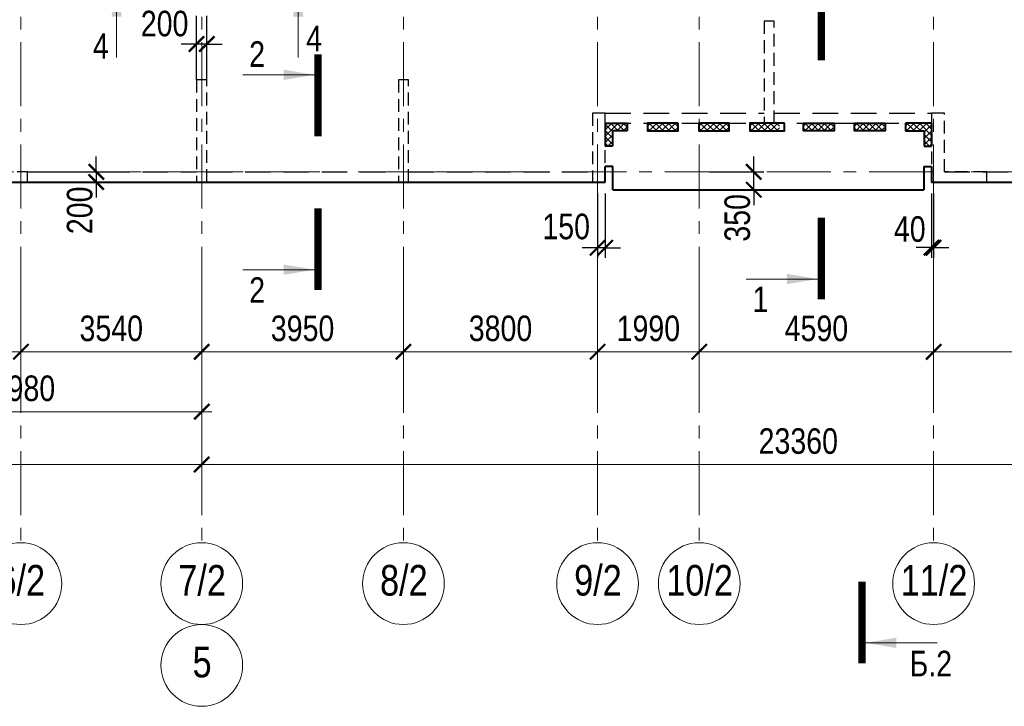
# Model space of a CAD drawing. Header units: inches. Extents: x -8638239 to -8523853, y 3840912 to 4564380.
# Tile 75 of 106: x -8584045 to -8564768, y 4349311 to 4362745. Entities that reach past the tile are written whole.
import ezdxf
from ezdxf.enums import TextEntityAlignment as Align

# ---------------------------------------------------------------- set-up
doc = ezdxf.new("R2010")
doc.units = ezdxf.units.IN
doc.header["$LTSCALE"] = 1000
doc.header["$MEASUREMENT"] = 0
doc.linetypes.add('CENTER', pattern=[2, 1.25, -0.25, 0.25, -0.25])
doc.linetypes.add('HIDDEN', pattern=[0.375, 0.25, -0.125])
for name, color, linetype, lineweight in [('СК-040-С(тены)', 12, 'HIDDEN', 25), ('СК-043-С-ПИЛОНЫ', 5, 'HIDDEN', 25), ('СК-050-П(литы перекрытия)', 3, 'Continuous', 40), ('СК-051-1-П-ОТВЕРСТИЯ ОВ ДУ', 5, 'Continuous', 40), ('СК-052-П-БАЛКИ', 1, 'HIDDEN', 30), ('СК-100-О(си)', 7, 'CENTER', 15), ('СК-100-О(си)_имя', 7, 'CENTER', 15), ('СК-110-О-РАЗМЕРЫ', 7, 'Continuous', 15), ('СК-300-Р(азмеры)', 7, 'Continuous', 20), ('СК-400-Т(екст)', 7, 'Continuous', 20), ('СК-500-С(ечения)', 5, 'Continuous', 40), ('СК-600-Ш(триховка)', 250, 'Continuous', 13)]:
    doc.layers.add(name, color=color, linetype=linetype, lineweight=lineweight)
doc.styles.add('ARIAL_annotative', font='arial.ttf', dxfattribs={"width": 0.8, "height": 2.5})
doc.styles.add('RUSS', font='arial.ttf', dxfattribs={"width": 0.8})
doc.dimstyles.new('100-200', dxfattribs={"dimscale": 0, "dimtxt": 500, "dimasz": 300, "dimexe": 200, "dimexo": 200, "dimgap": 200, "dimtad": 1, "dimdec": 0, "dimzin": 0, "dimdsep": 46, "dimtxsty": 'RUSS', "dimblk": 'ARCHTICK', "dimcen": 0.096, "dimdle": 200, "dimclrd": 7, "dimclre": 7, "dimclrt": 256, "dimadec": 0, "dimazin": 0, "dimtfac": 1, "dimtdec": 0, "dimtmove": 2, "dimatfit": 3, "dimldrblk": 'OBLIQUE', "dimfxl": 1, "dimtolj": 1, "dimtzin": 0, "dimarcsym": 0})

# ---------------------------------------------------------------- blocks, each defined once
blk = doc.blocks.new('Сечение')
at = {"layer": 'СК-500-С(ечения)', "linetype": 'Continuous', "lineweight": 15, "ltscale": 100}
blk.add_line((-200, -35), (-200, -735), dxfattribs=at)
at = {"layer": 'СК-500-С(ечения)', "linetype": 'Continuous', "ltscale": 100, "const_width": 70}
blk.add_lwpolyline([(-400, 0), (400, 0)], dxfattribs=at)
at = {"layer": 'СК-500-С(ечения)', "linetype": 'Continuous', "ltscale": 100}
blk.add_solid([(-200, -35), (-250.3, -335.5), (-149.7, -335.5)], dxfattribs=at)
blk = doc.blocks.new('*U22')
at = {"layer": 'СК-400-Т(екст)', "ltscale": 100, "yscale": 0.01, "zscale": 0.01, "rotation": 89.99999999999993}
for p, xscale in [((0, -4), -0.01), ((0, -19.063), 0.01)]:
    blk.add_blockref('Сечение', p, dxfattribs=dict(at, xscale=xscale))
at = {"layer": 'СК-500-С(ечения)', "color": 0, "ltscale": 100, "style": 'ARIAL_annotative', "width": 0.8}
blk.add_attdef('НОМЕР_СЕЧЕНИЯ_1_1(НОМЕР_ЛИСТА)', text='', height=2.5, rotation=180, dxfattribs=at).set_placement((6.74, -1.226), align=Align.RIGHT)
blk.add_attdef('НОМЕР_СЕЧЕНИЯ_2_1(НОМЕР_ЛИСТА)', text='', height=2.5, rotation=180, dxfattribs=at).set_placement((6.74, -21.096), align=Align.BOTTOM_LEFT)
blk = doc.blocks.new('*U23')
at = {"layer": 'СК-400-Т(екст)', "ltscale": 100, "yscale": 0.01, "zscale": 0.01, "rotation": 89.99999999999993}
for p, xscale in [((0, -4), -0.01), ((0, -27.388), 0.01)]:
    blk.add_blockref('Сечение', p, dxfattribs=dict(at, xscale=xscale))
at = {"layer": 'СК-500-С(ечения)', "color": 0, "ltscale": 100, "style": 'ARIAL_annotative', "width": 0.8}
blk.add_attdef('НОМЕР_СЕЧЕНИЯ_1_1(НОМЕР_ЛИСТА)', text='', height=2.5, rotation=180, dxfattribs=at).set_placement((6.74, -1.226), align=Align.RIGHT)
blk.add_attdef('НОМЕР_СЕЧЕНИЯ_2_1(НОМЕР_ЛИСТА)', text='', height=2.5, rotation=180, dxfattribs=at).set_placement((6.74, -29.421), align=Align.BOTTOM_LEFT)
blk = doc.blocks.new('A$Cc2edbf5f_8эт')
at = {"layer": 'СК-040-С(тены)'}
for points in [[(37540, -200), (37540, 0), (36710, 0), (36710, 1150), (36460, 1150), (36460, -200), (37540, -200)], [(18360, 0), (17560, 0), (17560, -200), (18760, -200), (18760, 0)]]:
    blk.add_lwpolyline(points, dxfattribs=at)
at = {"layer": 'СК-043-С-ПИЛОНЫ'}
for points in [[(33180, 2950), (33180, 952), (33380, 952), (33380, 2950), (33180, 2950)], [(22070, 1800), (22070, -200), (22270, -200), (22270, 1800), (22070, 1800)], [(26020, 1800), (26020, -200), (26220, -200), (26220, 1800), (26020, 1800)], [(29820, 1150), (29820, -200), (30070, -200), (30070, 1150), (29820, 1150)]]:
    blk.add_lwpolyline(points, dxfattribs=at)
at = {"layer": 'СК-043-С-ПИЛОНЫ', "color": 1}
blk.add_lwpolyline([(18760, 0), (18560, 0)], dxfattribs=at)
blk = doc.blocks.new('*U197')
at = {"layer": 'СК-400-Т(екст)', "ltscale": 100, "yscale": 0.01, "zscale": 0.01}
for p, xscale, rotation in [((0, -4), 0.01, 270.0000000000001), ((0, -17.777), -0.01, 270)]:
    blk.add_blockref('Сечение', p, dxfattribs=dict(at, xscale=xscale, rotation=rotation))
at = {"layer": 'СК-500-С(ечения)', "color": 0, "ltscale": 100, "style": 'ARIAL_annotative', "width": 0.8}
blk.add_attdef('НОМЕР_СЕЧЕНИЯ_1_1(НОМЕР_ЛИСТА)', text='', height=2.5, rotation=270, dxfattribs=at).set_placement((-6.74, -1.226), align=Align.RIGHT)
blk.add_attdef('НОМЕР_СЕЧЕНИЯ_2_1(НОМЕР_ЛИСТА)', text='', height=2.5, rotation=270, dxfattribs=at).set_placement((-7.48, -20.551), align=Align.BOTTOM_LEFT)
blk = doc.blocks.new('_ArchTick')
at = {"color": 0, "linetype": 'ByBlock', "const_width": 0.15}
blk.add_lwpolyline([(-0.5, -0.5), (0.5, 0.5)], dxfattribs=at)
blk = doc.blocks.new('*D326')
at = {"layer": 'Defpoints', "color": 0, "transparency": 16777216}
for p in [(-28730, -2470), (-25290, -2470), (-25290, -3521)]:
    blk.add_point(p, dxfattribs=at)
at = {"layer": 'СК-110-О-РАЗМЕРЫ', "color": 7, "lineweight": -2, "transparency": 16777216}
for p, q in [((-28730, -2670), (-28730, -3721)), ((-25290, -2670), (-25290, -3721)), ((-28930, -3521), (-25090, -3521))]:
    blk.add_line(p, q, dxfattribs=at)
at = {"layer": 'СК-110-О-РАЗМЕРЫ', "color": 7, "lineweight": -2, "transparency": 16777216, "xscale": 300, "yscale": 300, "zscale": 300, "rotation": 180}
blk.add_blockref('_ArchTick', (-28730, -3521), dxfattribs=at)
at = {"layer": 'СК-110-О-РАЗМЕРЫ', "color": 7, "lineweight": -2, "transparency": 16777216, "xscale": 300, "yscale": 300, "zscale": 300}
blk.add_blockref('_ArchTick', (-25290, -3521), dxfattribs=at)
at = {"layer": 'СК-110-О-РАЗМЕРЫ', "transparency": 16777216, "insert": (-27010, -3065), "char_height": 500, "attachment_point": 5, "style": 'RUSS'}
blk.add_mtext('\\A1;3440', dxfattribs=at)
blk = doc.blocks.new('_Oblique')
at = {"color": 0, "linetype": 'ByBlock', "lineweight": -2}
blk.add_line((-0.5, -0.5), (0.5, 0.5), dxfattribs=at)
blk = doc.blocks.new('*D327')
at = {"layer": 'Defpoints', "color": 0, "transparency": 16777216}
for p in [(-25290, -2470), (-21750, -2470), (-25290, -3521)]:
    blk.add_point(p, dxfattribs=at)
at = {"layer": 'СК-110-О-РАЗМЕРЫ', "color": 7, "lineweight": -2, "transparency": 16777216}
for p, q in [((-25290, -2670), (-25290, -3721)), ((-21750, -2670), (-21750, -3721)), ((-21550, -3521), (-25490, -3521))]:
    blk.add_line(p, q, dxfattribs=at)
at = {"layer": 'СК-110-О-РАЗМЕРЫ', "color": 7, "lineweight": -2, "transparency": 16777216, "xscale": 300, "yscale": 300, "zscale": 300, "rotation": 180}
blk.add_blockref('_ArchTick', (-25290, -3521), dxfattribs=at)
at = {"layer": 'СК-110-О-РАЗМЕРЫ', "color": 7, "lineweight": -2, "transparency": 16777216, "xscale": 300, "yscale": 300, "zscale": 300}
blk.add_blockref('_ArchTick', (-21750, -3521), dxfattribs=at)
at = {"layer": 'СК-110-О-РАЗМЕРЫ', "transparency": 16777216, "insert": (-23520, -3065), "char_height": 500, "attachment_point": 5, "style": 'RUSS'}
blk.add_mtext('\\A1;3540', dxfattribs=at)
blk = doc.blocks.new('*D328')
at = {"layer": 'Defpoints', "color": 0, "transparency": 16777216}
for p in [(-28730, -2949), (-21750, -2949), (-21750, -4693)]:
    blk.add_point(p, dxfattribs=at)
at = {"layer": 'СК-300-Р(азмеры)', "color": 7, "lineweight": -2, "transparency": 16777216}
for p, q in [((-28730, -3149), (-28730, -4893)), ((-21750, -3149), (-21750, -4893)), ((-28930, -4693), (-21550, -4693))]:
    blk.add_line(p, q, dxfattribs=at)
at = {"layer": 'СК-300-Р(азмеры)', "color": 7, "lineweight": -2, "transparency": 16777216, "xscale": 300, "yscale": 300, "zscale": 300, "rotation": 180}
blk.add_blockref('_ArchTick', (-28730, -4693), dxfattribs=at)
at = {"layer": 'СК-300-Р(азмеры)', "color": 7, "lineweight": -2, "transparency": 16777216, "xscale": 300, "yscale": 300, "zscale": 300}
blk.add_blockref('_ArchTick', (-21750, -4693), dxfattribs=at)
at = {"layer": 'СК-300-Р(азмеры)', "transparency": 16777216, "insert": (-25240, -4238), "char_height": 500, "attachment_point": 5, "style": 'RUSS'}
blk.add_mtext('\\A1;6980', dxfattribs=at)
blk = doc.blocks.new('*D329')
at = {"layer": 'Defpoints', "color": 0, "transparency": 16777216}
for p in [(-21750, -2470), (-17800, -2470), (-17800, -3521)]:
    blk.add_point(p, dxfattribs=at)
at = {"layer": 'СК-110-О-РАЗМЕРЫ', "color": 7, "lineweight": -2, "transparency": 16777216}
for p, q in [((-21750, -2670), (-21750, -3721)), ((-17800, -2670), (-17800, -3721)), ((-21950, -3521), (-17600, -3521))]:
    blk.add_line(p, q, dxfattribs=at)
at = {"layer": 'СК-110-О-РАЗМЕРЫ', "color": 7, "lineweight": -2, "transparency": 16777216, "xscale": 300, "yscale": 300, "zscale": 300, "rotation": 180}
blk.add_blockref('_ArchTick', (-21750, -3521), dxfattribs=at)
at = {"layer": 'СК-110-О-РАЗМЕРЫ', "color": 7, "lineweight": -2, "transparency": 16777216, "xscale": 300, "yscale": 300, "zscale": 300}
blk.add_blockref('_ArchTick', (-17800, -3521), dxfattribs=at)
at = {"layer": 'СК-110-О-РАЗМЕРЫ', "transparency": 16777216, "insert": (-19775, -3065), "char_height": 500, "attachment_point": 5, "style": 'RUSS'}
blk.add_mtext('\\A1;3950', dxfattribs=at)
blk = doc.blocks.new('*D330')
at = {"layer": 'Defpoints', "color": 0, "transparency": 16777216}
for p in [(-17800, -2470), (-14000, -2470), (-17800, -3521)]:
    blk.add_point(p, dxfattribs=at)
at = {"layer": 'СК-110-О-РАЗМЕРЫ', "color": 7, "lineweight": -2, "transparency": 16777216}
for p, q in [((-17800, -2670), (-17800, -3721)), ((-14000, -2670), (-14000, -3721)), ((-13800, -3521), (-18000, -3521))]:
    blk.add_line(p, q, dxfattribs=at)
at = {"layer": 'СК-110-О-РАЗМЕРЫ', "color": 7, "lineweight": -2, "transparency": 16777216, "xscale": 300, "yscale": 300, "zscale": 300, "rotation": 180}
blk.add_blockref('_ArchTick', (-17800, -3521), dxfattribs=at)
at = {"layer": 'СК-110-О-РАЗМЕРЫ', "color": 7, "lineweight": -2, "transparency": 16777216, "xscale": 300, "yscale": 300, "zscale": 300}
blk.add_blockref('_ArchTick', (-14000, -3521), dxfattribs=at)
at = {"layer": 'СК-110-О-РАЗМЕРЫ', "transparency": 16777216, "insert": (-15900, -3065), "char_height": 500, "attachment_point": 5, "style": 'RUSS'}
blk.add_mtext('\\A1;3800', dxfattribs=at)
blk = doc.blocks.new('*D331')
at = {"layer": 'Defpoints', "color": 0, "transparency": 16777216}
for p in [(-14000, -2470), (-12010, -2470), (-12010, -3521)]:
    blk.add_point(p, dxfattribs=at)
at = {"layer": 'СК-110-О-РАЗМЕРЫ', "color": 7, "lineweight": -2, "transparency": 16777216}
for p, q in [((-14000, -2670), (-14000, -3721)), ((-12010, -2670), (-12010, -3721)), ((-14200, -3521), (-11810, -3521))]:
    blk.add_line(p, q, dxfattribs=at)
at = {"layer": 'СК-110-О-РАЗМЕРЫ', "color": 7, "lineweight": -2, "transparency": 16777216, "xscale": 300, "yscale": 300, "zscale": 300, "rotation": 180}
blk.add_blockref('_ArchTick', (-14000, -3521), dxfattribs=at)
at = {"layer": 'СК-110-О-РАЗМЕРЫ', "color": 7, "lineweight": -2, "transparency": 16777216, "xscale": 300, "yscale": 300, "zscale": 300}
blk.add_blockref('_ArchTick', (-12010, -3521), dxfattribs=at)
at = {"layer": 'СК-110-О-РАЗМЕРЫ', "transparency": 16777216, "insert": (-13005, -3065), "char_height": 500, "attachment_point": 5, "style": 'RUSS'}
blk.add_mtext('\\A1;1990', dxfattribs=at)
blk = doc.blocks.new('*D332')
at = {"layer": 'Defpoints', "color": 0, "transparency": 16777216}
for p in [(-12010, -2470), (-7420, -2470), (-12010, -3521)]:
    blk.add_point(p, dxfattribs=at)
at = {"layer": 'СК-110-О-РАЗМЕРЫ', "color": 7, "lineweight": -2, "transparency": 16777216}
for p, q in [((-12010, -2670), (-12010, -3721)), ((-7420, -2670), (-7420, -3721)), ((-7220, -3521), (-12210, -3521))]:
    blk.add_line(p, q, dxfattribs=at)
at = {"layer": 'СК-110-О-РАЗМЕРЫ', "color": 7, "lineweight": -2, "transparency": 16777216, "xscale": 300, "yscale": 300, "zscale": 300, "rotation": 180}
blk.add_blockref('_ArchTick', (-12010, -3521), dxfattribs=at)
at = {"layer": 'СК-110-О-РАЗМЕРЫ', "color": 7, "lineweight": -2, "transparency": 16777216, "xscale": 300, "yscale": 300, "zscale": 300}
blk.add_blockref('_ArchTick', (-7420, -3521), dxfattribs=at)
at = {"layer": 'СК-110-О-РАЗМЕРЫ', "transparency": 16777216, "insert": (-9715, -3065), "char_height": 500, "attachment_point": 5, "style": 'RUSS'}
blk.add_mtext('\\A1;4590', dxfattribs=at)
blk = doc.blocks.new('*D333')
at = {"layer": 'Defpoints', "color": 0, "transparency": 16777216}
for p in [(-7420, -2470), (-3130, -2470), (-3130, -3521)]:
    blk.add_point(p, dxfattribs=at)
at = {"layer": 'СК-110-О-РАЗМЕРЫ', "color": 7, "lineweight": -2, "transparency": 16777216}
for p, q in [((-7420, -2670), (-7420, -3721)), ((-3130, -2670), (-3130, -3721)), ((-7620, -3521), (-2930, -3521))]:
    blk.add_line(p, q, dxfattribs=at)
at = {"layer": 'СК-110-О-РАЗМЕРЫ', "color": 7, "lineweight": -2, "transparency": 16777216, "xscale": 300, "yscale": 300, "zscale": 300, "rotation": 180}
blk.add_blockref('_ArchTick', (-7420, -3521), dxfattribs=at)
at = {"layer": 'СК-110-О-РАЗМЕРЫ', "color": 7, "lineweight": -2, "transparency": 16777216, "xscale": 300, "yscale": 300, "zscale": 300}
blk.add_blockref('_ArchTick', (-3130, -3521), dxfattribs=at)
at = {"layer": 'СК-110-О-РАЗМЕРЫ', "transparency": 16777216, "insert": (-5275, -3065), "char_height": 500, "attachment_point": 5, "style": 'RUSS'}
blk.add_mtext('\\A1;4290', dxfattribs=at)
blk = doc.blocks.new('*D320')
at = {"layer": 'Defpoints', "color": 0, "transparency": 16777216}
for p in [(-43920, -3521), (-21750, -3521), (-21750, -5726)]:
    blk.add_point(p, dxfattribs=at)
at = {"layer": 'СК-110-О-РАЗМЕРЫ', "color": 7, "lineweight": -2, "transparency": 16777216}
for p, q in [((-43920, -3721), (-43920, -5926)), ((-21750, -3721), (-21750, -5926)), ((-44120, -5726), (-21550, -5726))]:
    blk.add_line(p, q, dxfattribs=at)
at = {"layer": 'СК-110-О-РАЗМЕРЫ', "color": 7, "lineweight": -2, "transparency": 16777216, "xscale": 300, "yscale": 300, "zscale": 300, "rotation": 180}
blk.add_blockref('_ArchTick', (-43920, -5726), dxfattribs=at)
at = {"layer": 'СК-110-О-РАЗМЕРЫ', "color": 7, "lineweight": -2, "transparency": 16777216, "xscale": 300, "yscale": 300, "zscale": 300}
blk.add_blockref('_ArchTick', (-21750, -5726), dxfattribs=at)
at = {"layer": 'СК-110-О-РАЗМЕРЫ', "transparency": 16777216, "insert": (-32835, -5271), "char_height": 500, "attachment_point": 5, "style": 'RUSS'}
blk.add_mtext('\\A1;22170', dxfattribs=at)
blk = doc.blocks.new('*D321')
at = {"layer": 'Defpoints', "color": 0, "transparency": 16777216}
for p in [(-21750, -3521), (1610, -3521), (-21750, -5726)]:
    blk.add_point(p, dxfattribs=at)
at = {"layer": 'СК-110-О-РАЗМЕРЫ', "color": 7, "lineweight": -2, "transparency": 16777216}
for p, q in [((-21750, -3721), (-21750, -5926)), ((1610, -3721), (1610, -5926)), ((1810, -5726), (-21950, -5726))]:
    blk.add_line(p, q, dxfattribs=at)
at = {"layer": 'СК-110-О-РАЗМЕРЫ', "color": 7, "lineweight": -2, "transparency": 16777216, "xscale": 300, "yscale": 300, "zscale": 300, "rotation": 180}
blk.add_blockref('_ArchTick', (-21750, -5726), dxfattribs=at)
at = {"layer": 'СК-110-О-РАЗМЕРЫ', "color": 7, "lineweight": -2, "transparency": 16777216, "xscale": 300, "yscale": 300, "zscale": 300}
blk.add_blockref('_ArchTick', (1610, -5726), dxfattribs=at)
at = {"layer": 'СК-110-О-РАЗМЕРЫ', "transparency": 16777216, "insert": (-10070, -5271), "char_height": 500, "attachment_point": 5, "style": 'RUSS'}
blk.add_mtext('\\A1;23360', dxfattribs=at)
blk = doc.blocks.new('*D402')
at = {"layer": 'Defpoints', "color": 0, "transparency": 16777216}
for p in [(-8583770, 4359769), (-8583770, 4359569), (-8582547, 4359569)]:
    blk.add_point(p, dxfattribs=at)
at = {"layer": 'СК-110-О-РАЗМЕРЫ', "color": 7, "lineweight": -2, "transparency": 16777216}
for p, q in [((-8582547, 4359769), (-8582547, 4360069)), ((-8583570, 4359769), (-8582347, 4359769)), ((-8582547, 4359769), (-8582547, 4359569)), ((-8583570, 4359569), (-8582347, 4359569)), ((-8582547, 4359569), (-8582547, 4359269))]:
    blk.add_line(p, q, dxfattribs=at)
at = {"layer": 'СК-110-О-РАЗМЕРЫ', "color": 7, "lineweight": -2, "transparency": 16777216, "xscale": 300, "yscale": 300, "zscale": 300}
for p, rotation in [((-8582547, 4359769), 270), ((-8582547, 4359569), 90)]:
    blk.add_blockref('_ArchTick', p, dxfattribs=dict(at, rotation=rotation))
at = {"layer": 'СК-110-О-РАЗМЕРЫ', "transparency": 16777216, "insert": (-8582869, 4359015), "char_height": 500, "attachment_point": 5, "rotation": 90, "style": 'RUSS'}
blk.add_mtext('\\A1;200', dxfattribs=at)
blk = doc.blocks.new('*D404')
at = {"layer": 'Defpoints', "color": 0, "transparency": 16777216}
for p in [(-8580582, 4362270), (-8580582, 4361776), (-8580382, 4361776)]:
    blk.add_point(p, dxfattribs=at)
at = {"layer": 'СК-110-О-РАЗМЕРЫ', "color": 7, "lineweight": -2, "transparency": 16777216}
for p, q in [((-8580582, 4361976), (-8580582, 4362470)), ((-8580382, 4361976), (-8580382, 4362470)), ((-8580582, 4362270), (-8580882, 4362270)), ((-8580382, 4362270), (-8580582, 4362270)), ((-8580382, 4362270), (-8580082, 4362270))]:
    blk.add_line(p, q, dxfattribs=at)
at = {"layer": 'СК-110-О-РАЗМЕРЫ', "color": 7, "lineweight": -2, "transparency": 16777216, "xscale": 300, "yscale": 300, "zscale": 300}
blk.add_blockref('_ArchTick', (-8580582, 4362270), dxfattribs=at)
at = {"layer": 'СК-110-О-РАЗМЕРЫ', "color": 7, "lineweight": -2, "transparency": 16777216, "xscale": 300, "yscale": 300, "zscale": 300, "rotation": 180}
blk.add_blockref('_ArchTick', (-8580382, 4362270), dxfattribs=at)
at = {"layer": 'СК-110-О-РАЗМЕРЫ', "transparency": 16777216, "insert": (-8581208, 4362667), "char_height": 500, "attachment_point": 5, "style": 'RUSS'}
blk.add_mtext('\\A1;200', dxfattribs=at)
blk = doc.blocks.new('*D439')
at = {"layer": 'Defpoints', "color": 0, "transparency": 16777216}
for p in [(-8572732, 4359547), (-8572582, 4359547), (-8572732, 4358283)]:
    blk.add_point(p, dxfattribs=at)
at = {"layer": 'СК-110-О-РАЗМЕРЫ', "color": 7, "lineweight": -2, "transparency": 16777216}
for p, q in [((-8572732, 4359347), (-8572732, 4358083)), ((-8572582, 4359347), (-8572582, 4358083)), ((-8572732, 4358283), (-8573032, 4358283)), ((-8572582, 4358283), (-8572732, 4358283)), ((-8572582, 4358283), (-8572282, 4358283))]:
    blk.add_line(p, q, dxfattribs=at)
at = {"layer": 'СК-110-О-РАЗМЕРЫ', "color": 7, "lineweight": -2, "transparency": 16777216, "xscale": 300, "yscale": 300, "zscale": 300}
blk.add_blockref('_ArchTick', (-8572732, 4358283), dxfattribs=at)
at = {"layer": 'СК-110-О-РАЗМЕРЫ', "color": 7, "lineweight": -2, "transparency": 16777216, "xscale": 300, "yscale": 300, "zscale": 300, "rotation": 180}
blk.add_blockref('_ArchTick', (-8572582, 4358283), dxfattribs=at)
at = {"layer": 'СК-110-О-РАЗМЕРЫ', "transparency": 16777216, "insert": (-8573346, 4358696), "char_height": 500, "attachment_point": 5, "style": 'RUSS'}
blk.add_mtext('\\A1;150', dxfattribs=at)
blk = doc.blocks.new('*D440')
at = {"layer": 'Defpoints', "color": 0, "transparency": 16777216}
for p in [(-8566192, 4359547), (-8566152, 4359547), (-8566152, 4358285)]:
    blk.add_point(p, dxfattribs=at)
at = {"layer": 'СК-110-О-РАЗМЕРЫ', "color": 7, "lineweight": -2, "transparency": 16777216}
for p, q in [((-8566192, 4359347), (-8566192, 4358085)), ((-8566152, 4359347), (-8566152, 4358085)), ((-8566192, 4358285), (-8566492, 4358285)), ((-8566192, 4358285), (-8566152, 4358285)), ((-8566152, 4358285), (-8565852, 4358285))]:
    blk.add_line(p, q, dxfattribs=at)
at = {"layer": 'СК-110-О-РАЗМЕРЫ', "color": 7, "lineweight": -2, "transparency": 16777216, "xscale": 300, "yscale": 300, "zscale": 300}
blk.add_blockref('_ArchTick', (-8566192, 4358285), dxfattribs=at)
at = {"layer": 'СК-110-О-РАЗМЕРЫ', "color": 7, "lineweight": -2, "transparency": 16777216, "xscale": 300, "yscale": 300, "zscale": 300, "rotation": 180}
blk.add_blockref('_ArchTick', (-8566152, 4358285), dxfattribs=at)
at = {"layer": 'СК-110-О-РАЗМЕРЫ', "transparency": 16777216, "insert": (-8566619, 4358646), "char_height": 500, "attachment_point": 5, "style": 'RUSS'}
blk.add_mtext('\\A1;40', dxfattribs=at)
blk = doc.blocks.new('*D441')
at = {"layer": 'Defpoints', "color": 0, "transparency": 16777216}
for p in [(-8570742, 4359768), (-8569675, 4359768), (-8570742, 4359419)]:
    blk.add_point(p, dxfattribs=at)
at = {"layer": 'СК-110-О-РАЗМЕРЫ', "color": 7, "lineweight": -2, "transparency": 16777216}
for p, q in [((-8569675, 4359768), (-8569675, 4360068)), ((-8570542, 4359768), (-8569475, 4359768)), ((-8569675, 4359419), (-8569675, 4359768)), ((-8570542, 4359419), (-8569475, 4359419)), ((-8569675, 4359419), (-8569675, 4359119))]:
    blk.add_line(p, q, dxfattribs=at)
at = {"layer": 'СК-110-О-РАЗМЕРЫ', "color": 7, "lineweight": -2, "transparency": 16777216, "xscale": 300, "yscale": 300, "zscale": 300}
for p, rotation in [((-8569675, 4359768), 270), ((-8569675, 4359419), 90)]:
    blk.add_blockref('_ArchTick', p, dxfattribs=dict(at, rotation=rotation))
at = {"layer": 'СК-110-О-РАЗМЕРЫ', "transparency": 16777216, "insert": (-8569994, 4358868), "char_height": 500, "attachment_point": 5, "rotation": 90, "style": 'RUSS'}
blk.add_mtext('\\A1;350', dxfattribs=at)
blk = doc.blocks.new('*U724')
at = {"layer": 'СК-400-Т(екст)', "ltscale": 100, "xscale": -0.01, "yscale": 0.01, "zscale": 0.01, "rotation": 89.99999999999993}
blk.add_blockref('Сечение', (0, -4), dxfattribs=at)
at = {"layer": 'СК-500-С(ечения)', "color": 0, "ltscale": 100, "style": 'ARIAL_annotative', "width": 0.8}
blk.add_attdef('НОМЕР_СЕЧЕНИЯ_1_1(НОМЕР_ЛИСТА)', text='', height=2.5, rotation=180, dxfattribs=at).set_placement((6.74, -1.226), align=Align.RIGHT)
blk.add_attdef('НОМЕР_СЕЧЕНИЯ_2_1(НОМЕР_ЛИСТА)', text='', height=2.5, rotation=180, dxfattribs=at).set_placement((6.74, -153.416), align=Align.BOTTOM_LEFT)
blk = doc.blocks.new('оси')
at = {"layer": 'СК-100-О(си)'}
for p, q in [((-25290.2, 18534.9), (-25290.2, -7257.5)), ((-21750, 18534.9), (-21750, -7257.5)), ((-17800, 18534.9), (-17800, -7257.5)), ((-14000, 18534.9), (-14000, -7257.5)), ((-12010, 18534.9), (-12010, -7257.5)), ((-7420, 18534.9), (-7420, -7257.5)), ((-46685.3, 0), (5846.2, 0))]:
    blk.add_line(p, q, dxfattribs=at)
at = {"layer": 'СК-100-О(си)', "linetype": 'Continuous'}
for centre in [(-25290.2, -8057.5), (-21750, -8057.5), (-17800, -8057.5), (-14000, -8057.5), (-12010, -8057.5), (-7420, -8057.5), (-21750, -9657.5)]:
    blk.add_circle(centre, 800, dxfattribs=at)
at = {"layer": 'СК-100-О(си)_имя', "style": 'RUSS', "width": 0.8}
for s, p in [('6/2', (-25282.4, -7991.8)), ('7/2', (-21742.2, -7991.8)), ('8/2', (-17792.2, -7991.8)), ('9/2', (-13992.2, -7991.8)), ('10/2', (-12002.2, -7991.8)), ('11/2', (-7412.2, -7991.8)), ('5', (-21742.2, -9591.8))]:
    blk.add_text(s, height=600, dxfattribs=at).set_placement(p, align=Align.MIDDLE_CENTER)
at = {"layer": 'СК-110-О-РАЗМЕРЫ'}
for base, p1, p2, picture, middle in [((-25290.2, -3520.6), (-28729.8, -2469.7), (-25290.2, -2469.7), '*D326', (-27010, -3065.1)), ((-17800, -3520.6), (-21750, -2469.7), (-17800, -2469.7), '*D329', (-19775, -3065.1)), ((-12010, -3520.6), (-14000, -2469.7), (-12010, -2469.7), '*D331', (-13005, -3065.3)), ((-3130, -3520.6), (-7420, -2469.7), (-3130, -2469.7), '*D333', (-5275, -3065.3)), ((-21750, -5726.1), (-43920.2, -3520.6), (-21750, -3520.6), '*D320', (-32835.1, -5270.8))]:
    dim = blk.add_linear_dim(base=base, p1=p1, p2=p2, dimstyle='100-200', override={"dimscale": 1}, dxfattribs=at)
    dim.commit()
    dim.dimension.update_dxf_attribs({"geometry": picture, "text_midpoint": middle})
for base, p1, p2, picture, middle in [((-25290.2, -3520.6), (-21750, -2469.7), (-25290.2, -2469.7), '*D327', (-23520.1, -3065.1)), ((-17800, -3520.6), (-14000, -2469.7), (-17800, -2469.7), '*D330', (-15900, -3065.1)), ((-12010, -3520.6), (-7420, -2469.7), (-12010, -2469.7), '*D332', (-9715, -3065.3)), ((-21750, -5726.1), (1610, -3520.6), (-21750, -3520.6), '*D321', (-10070, -5270.7))]:
    dim = blk.add_linear_dim(base=base, p1=p1, p2=p2, angle=180, dimstyle='100-200', override={"dimscale": 1}, dxfattribs=at)
    dim.commit()
    dim.dimension.update_dxf_attribs({"geometry": picture, "text_midpoint": middle})
at = {"layer": 'СК-300-Р(азмеры)'}
dim = blk.add_linear_dim(base=(-21750, -4693), p1=(-28729.8, -2949.5), p2=(-21750, -2949.5), dimstyle='100-200', override={"dimscale": 1}, dxfattribs=at)
dim.commit()
dim.dimension.update_dxf_attribs({"geometry": '*D328', "text_midpoint": (-25239.9, -4237.7)})
blk = doc.blocks.new('A$C858fb3ef')
at = {"layer": 'СК-300-Р(азмеры)'}
blk.add_blockref('оси', (0, 0), dxfattribs=at)
blk = doc.blocks.new('A$C573b34c5')
blk.add_blockref('A$C858fb3ef', (0, 0))

msp = doc.modelspace()

# ---------------------------------------------------------------- hatches: boundary and pattern name
at = {"layer": 'СК-600-Ш(триховка)'}
h = msp.add_hatch(dxfattribs=at)
h.set_pattern_fill('ANSI37', color=256, scale=700)
h.set_pattern_definition([(45, (22090.17, -179139.05), (-61.87184335, 61.87184335), []), (135, (22090.17, -179139.05), (-61.87184335, -61.87184335), [])])
edge = h.paths.add_edge_path()
edge.add_line((-8572437.1, 4360569), (-8572203.8, 4360569))
edge.add_arc((-8572777.6, 4360355.1), 612.4, 20.44217, 36.42755)
edge.add_line((-8572284.9, 4360718.7), (-8572582, 4360718.7))
edge.add_line((-8572582, 4360718.7), (-8572582, 4360273.1))
edge.add_line((-8572582, 4360273.1), (-8572437.1, 4360273.1))
edge.add_line((-8572437.1, 4360273.1), (-8572437.1, 4360569))
edge = h.paths.add_edge_path()
edge.add_line((-8572152.1, 4360718.7), (-8572284.9, 4360718.7))
edge.add_arc((-8572777.6, 4360355.1), 612.4, 20.44217, 36.42755, ccw=False)
edge.add_line((-8572203.8, 4360569), (-8572152.1, 4360569))
edge.add_line((-8572152.1, 4360569), (-8572152.1, 4360718.7))
h = msp.add_hatch(dxfattribs=at)
h.set_pattern_fill('ANSI37', color=256, scale=700)
h.set_pattern_definition([(45, (21980.13, -179139.05), (-61.87184335, 61.87184335), []), (135, (21980.13, -179139.05), (-61.87184335, -61.87184335), [])])
h.paths.add_polyline_path([(-8571169.7, 4360718.8), (-8571752.1, 4360718.8), (-8571752.1, 4360568.9), (-8571169.7, 4360568.9)])
h = msp.add_hatch(dxfattribs=at)
h.set_pattern_fill('ANSI37', color=256, scale=700)
h.set_pattern_definition([(45, (22980.13, -179139.05), (-61.87184335, 61.87184335), []), (135, (22980.13, -179139.05), (-61.87184335, -61.87184335), [])])
h.paths.add_polyline_path([(-8570169.7, 4360718.8), (-8570752.1, 4360718.8), (-8570752.1, 4360568.9), (-8570169.7, 4360568.9)])
h = msp.add_hatch(dxfattribs=at)
h.set_pattern_fill('ANSI37', color=256, scale=700)
h.set_pattern_definition([(45, (23980.29, -179139.05), (-61.87184335, 61.87184335), []), (135, (23980.29, -179139.05), (-61.87184335, -61.87184335), [])])
h.paths.add_polyline_path([(-8569169.6, 4360718.8), (-8569751.9, 4360718.8), (-8569751.9, 4360568.9), (-8569169.6, 4360568.9)])
h = msp.add_hatch(dxfattribs=at)
h.set_pattern_fill('ANSI37', color=256, scale=700)
h.set_pattern_definition([(45, (25030.455, -179139.05), (-61.87184335, 61.87184335), []), (135, (25030.455, -179139.05), (-61.87184335, -61.87184335), [])])
h.paths.add_polyline_path([(-8568119.4, 4360718.8), (-8568701.8, 4360718.8), (-8568701.8, 4360568.9), (-8568119.4, 4360568.9)])
h = msp.add_hatch(dxfattribs=at)
h.set_pattern_fill('ANSI37', color=256, scale=700)
h.set_pattern_definition([(45, (26030.455, -179139.05), (-61.87184335, 61.87184335), []), (135, (26030.455, -179139.05), (-61.87184335, -61.87184335), [])])
h.paths.add_polyline_path([(-8567119.4, 4360718.8), (-8567701.8, 4360718.8), (-8567701.8, 4360568.9), (-8567119.4, 4360568.9)])
h = msp.add_hatch(dxfattribs=at)
h.set_pattern_fill('ANSI37', color=256, scale=700)
h.set_pattern_definition([(45, (21950.07, -179139.05), (-61.87184335, 61.87184335), []), (135, (21950.07, -179139.05), (-61.87184335, -61.87184335), [])])
edge = h.paths.add_edge_path()
edge.add_line((-8566336.8, 4360569), (-8566570.1, 4360569))
edge.add_arc((-8565996.3, 4360355.1), 612.4, 143.57245, 159.55783, ccw=False)
edge.add_line((-8566489, 4360718.7), (-8566191.9, 4360718.7))
edge.add_line((-8566191.9, 4360718.7), (-8566191.9, 4360273.1))
edge.add_line((-8566191.9, 4360273.1), (-8566336.8, 4360273.1))
edge.add_line((-8566336.8, 4360273.1), (-8566336.8, 4360569))
edge = h.paths.add_edge_path()
edge.add_line((-8566701.8, 4360718.7), (-8566489, 4360718.7))
edge.add_arc((-8565996.3, 4360355.1), 612.4, 143.57245, 159.55783)
edge.add_line((-8566570.1, 4360569), (-8566701.8, 4360569))
edge.add_line((-8566701.8, 4360569), (-8566701.8, 4360718.7))

# ---------------------------------------------------------------- linework, layer by layer
at = {"layer": 'СК-050-П(литы перекрытия)'}
for p, q in [((-8572582, 4360719), (-8572152.1, 4360719)), ((-8572582, 4360718.7), (-8572582, 4360273.1)), ((-8572152.1, 4360719), (-8572152.1, 4360569)), ((-8566701.8, 4360719), (-8566701.8, 4360569)), ((-8566191.9, 4360719), (-8566701.8, 4360719)), ((-8566191.9, 4360719), (-8566191.9, 4360273.1)), ((-8572152.1, 4360569), (-8572437.1, 4360569)), ((-8572437.1, 4360569), (-8572437.1, 4360273.1)), ((-8566701.8, 4360569), (-8566336.8, 4360569)), ((-8566336.8, 4360569), (-8566336.8, 4360273.1)), ((-8572437.1, 4360273.1), (-8572582, 4360273.1)), ((-8566336.8, 4360273.1), (-8566191.9, 4360273.1)), ((-8572432, 4359873.1), (-8572582, 4359873.1)), ((-8572582, 4359568.7), (-8572582, 4359873.1)), ((-8572432, 4359418.9), (-8572432, 4359873.1)), ((-8566341.9, 4359873.1), (-8566191.9, 4359873.1)), ((-8566341.9, 4359873.1), (-8566341.9, 4359418.9)), ((-8566191.9, 4359873.1), (-8566191.9, 4359568.8)), ((-8588142, 4359568.6), (-8572582, 4359568.7)), ((-8566191.9, 4359568.8), (-8558531.9, 4359568.9)), ((-8572432, 4359418.9), (-8566341.9, 4359418.9))]:
    msp.add_line(p, q, dxfattribs=at)
for points in [[(-8571152.1, 4360718.9), (-8571752.1, 4360718.9), (-8571752.1, 4360568.9), (-8571152.1, 4360568.9)], [(-8570152.1, 4360718.9), (-8570752.1, 4360718.9), (-8570752.1, 4360568.9), (-8570152.1, 4360568.9)], [(-8569071.9, 4360718.9), (-8569751.9, 4360718.9), (-8569751.9, 4360568.9), (-8569071.9, 4360568.9)], [(-8568701.8, 4360718.9), (-8568101.8, 4360718.9), (-8568101.8, 4360568.9), (-8568701.8, 4360568.9)], [(-8567701.8, 4360718.9), (-8567101.8, 4360718.9), (-8567101.8, 4360568.9), (-8567701.8, 4360568.9)]]:
    msp.add_lwpolyline(points, close=True, dxfattribs=at)
at = {"layer": 'СК-052-П-БАЛКИ', "ltscale": 2}
for p, q in [((-8580582, 4361568.4), (-8580582, 4364753.7)), ((-8580382, 4361568.4), (-8580382, 4364753.7)), ((-8572582, 4360918.7), (-8569471.9, 4360918.7)), ((-8569271.9, 4360918.7), (-8566191.9, 4360918.7)), ((-8572582, 4360718.7), (-8566191.9, 4360719)), ((-8583892.1, 4359768.6), (-8580581.9, 4359768.7)), ((-8580381.9, 4359768.7), (-8576631.9, 4359768.7)), ((-8576431.9, 4359768.7), (-8572832, 4359768.7)), ((-8565941.9, 4359768.8), (-8562151.8, 4359768.8))]:
    msp.add_line(p, q, dxfattribs=at)

# ---------------------------------------------------------------- block references
at = {"layer": 'СК-051-1-П-ОТВЕРСТИЯ ОВ ДУ'}
msp.add_blockref('A$Cc2edbf5f_8эт', (-8602652.1, 4359768.4), dxfattribs=at)
at = {"layer": 'СК-300-Р(азмеры)'}
msp.add_blockref('A$C573b34c5', (-8558731.8, 4359768.4), dxfattribs=at)
at = {"layer": 'СК-500-С(ечения)'}
ref = msp.add_blockref('*U724', (-8567555.1, 4350152.1), dxfattribs=dict(at, xscale=-200, yscale=200, zscale=200, rotation=180))
ref.add_attrib('НОМЕР_СЕЧЕНИЯ_1_1(НОМЕР_ЛИСТА)', 'Б.2', dxfattribs={"color": 0, "ltscale": 100, "height": 500, "style": 'ARIAL_annotative', "width": 0.8}).set_placement((-8566207.2, 4350397.4), align=Align.TOP_CENTER)
ref = msp.add_blockref('*U23', (-8568350.1, 4357271.7), dxfattribs=dict(at, xscale=200, yscale=200, zscale=200, rotation=180))
ref.add_attrib('НОМЕР_СЕЧЕНИЯ_2_1(НОМЕР_ЛИСТА)', '1', dxfattribs={"color": 0, "ltscale": 100, "height": 500, "rotation": 360, "style": 'ARIAL_annotative', "width": 0.8}).set_placement((-8569698, 4363156), align=Align.BOTTOM_LEFT)
ref.add_attrib('НОМЕР_СЕЧЕНИЯ_1_1(НОМЕР_ЛИСТА)', '1', dxfattribs={"color": 0, "ltscale": 100, "height": 500, "rotation": 360, "style": 'ARIAL_annotative', "width": 0.8}).set_placement((-8569387.3, 4357023.8), align=Align.RIGHT)
ref = msp.add_blockref('*U197', (-8578191.9, 4363478), dxfattribs=dict(at, xscale=-200, yscale=200, zscale=200, rotation=270.0000614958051))
ref.add_attrib('НОМЕР_СЕЧЕНИЯ_2_1(НОМЕР_ЛИСТА)', '4', dxfattribs={"color": 0, "ltscale": 100, "height": 500, "style": 'ARIAL_annotative', "width": 0.8}).set_placement((-8582302.1, 4362480), align=Align.TOP_RIGHT)
ref.add_attrib('НОМЕР_СЕЧЕНИЯ_1_1(НОМЕР_ЛИСТА)', '4', dxfattribs={"color": 0, "ltscale": 100, "height": 500, "style": 'ARIAL_annotative', "width": 0.8}).set_placement((-8578437.2, 4362628), align=Align.TOP_LEFT)
ref = msp.add_blockref('*U22', (-8578204.7, 4357453.7), dxfattribs=dict(at, xscale=200, yscale=200, zscale=200, rotation=180))
ref.add_attrib('НОМЕР_СЕЧЕНИЯ_2_1(НОМЕР_ЛИСТА)', '2', dxfattribs={"color": 0, "ltscale": 100, "height": 500, "rotation": 360, "style": 'ARIAL_annotative', "width": 0.8}).set_placement((-8579552.7, 4361672.9), align=Align.BOTTOM_LEFT)
ref.add_attrib('НОМЕР_СЕЧЕНИЯ_1_1(НОМЕР_ЛИСТА)', '2', dxfattribs={"color": 0, "ltscale": 100, "height": 500, "rotation": 360, "style": 'ARIAL_annotative', "width": 0.8}).set_placement((-8579241.9, 4357205.8), align=Align.RIGHT)

# ---------------------------------------------------------------- dimensions: what is measured, and where the dimension line sits
at = {"layer": 'СК-110-О-РАЗМЕРЫ'}
for base, p1, p2, picture, middle in [((-8580582, 4362269.6), (-8580382, 4361776), (-8580582, 4361776), '*D404', (-8581207.6, 4362666.7)), ((-8572731.8, 4358282.6), (-8572582, 4359547.3), (-8572731.8, 4359547.3), '*D439', (-8573345.8, 4358696.4)), ((-8566151.8, 4358285.5), (-8566191.9, 4359547.5), (-8566151.8, 4359547.5), '*D440', (-8566619.4, 4358646))]:
    dim = msp.add_linear_dim(base=base, p1=p1, p2=p2, dimstyle='100-200', override={"dimscale": 1}, dxfattribs=at)
    dim.commit()
    dim.dimension.update_dxf_attribs({"geometry": picture, "text_midpoint": middle, "dimtype": 160})
for base, p1, p2, picture, middle in [((-8582547.3, 4359568.6), (-8583770, 4359768.6), (-8583770, 4359568.6), '*D402', (-8582868.5, 4359015)), ((-8569675.4589, 4359768.4176), (-8570741.84, 4359418.8725), (-8570741.84, 4359768.4176), '*D441', (-8569993.7128, 4358867.8366))]:
    dim = msp.add_linear_dim(base=base, p1=p1, p2=p2, angle=90, dimstyle='100-200', override={"dimscale": 1}, dxfattribs=at)
    dim.commit()
    dim.dimension.update_dxf_attribs({"geometry": picture, "text_midpoint": middle, "dimtype": 160})

doc.saveas('drawing.dxf')
